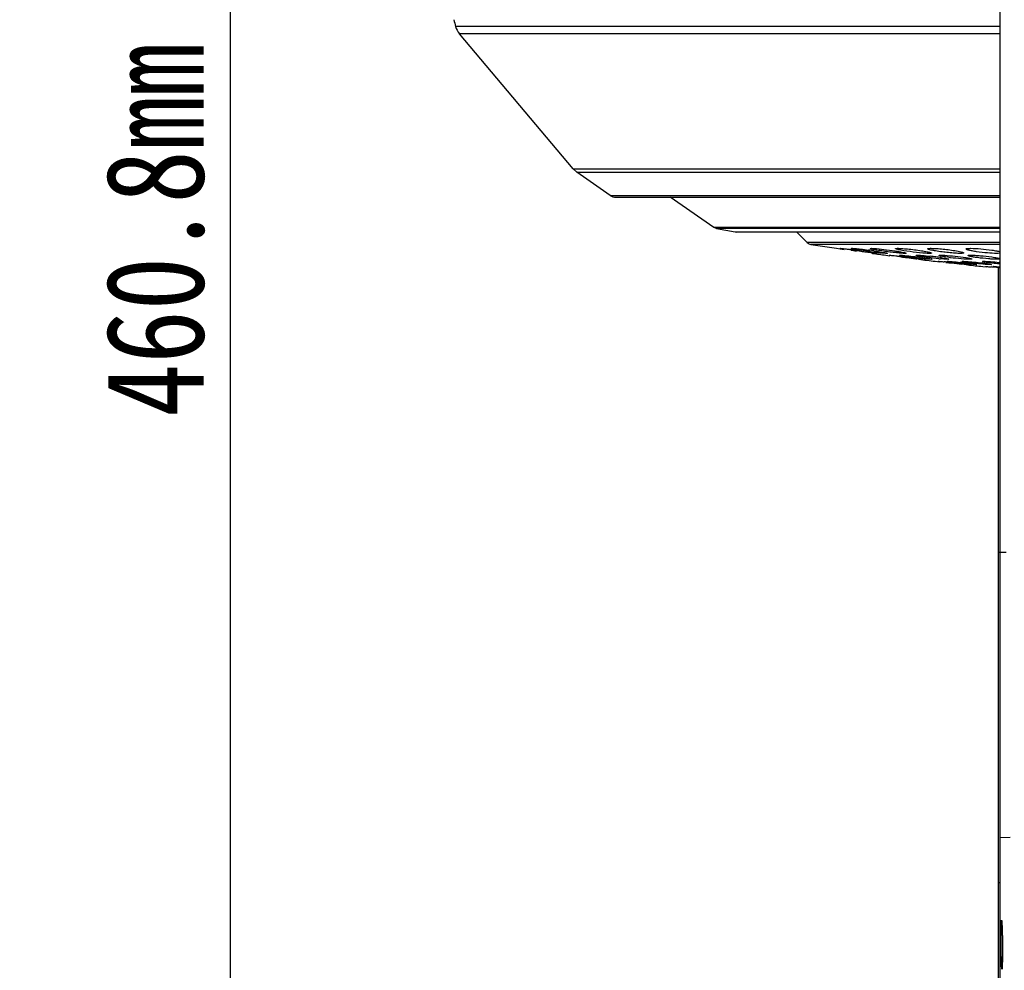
# Model space of a CAD drawing. Header units: millimetres. Extents: x 19266 to 21235, y -89 to 1237.
# Tile 42 of 74: x 20012 to 20163, y 558 to 703. Entities that reach past the tile are written whole.
import ezdxf

# ---------------------------------------------------------------- set-up
doc = ezdxf.new("R2010")
doc.units = ezdxf.units.MM
doc.header["$LTSCALE"] = 16.335
doc.header["$PDMODE"] = 3
doc.header["$PDSIZE"] = 0.3125
doc.layers.get('0').update_dxf_attribs({"linetype": 'CONTINUOUS'})
doc.layers.get('Defpoints').update_dxf_attribs({"linetype": 'CONTINUOUS'})
doc.layers.add('02___PRT_ALL_AXES', color=7, linetype='CONTINUOUS')
doc.layers.add('尺寸线', color=3, linetype='CONTINUOUS', lineweight=13)
doc.styles.get("Standard").update_dxf_attribs({"font": 'SimSun Regular.ttf', "width": 0.8})
doc.dimstyles.new('ISO-25', dxfattribs={"dimtxt": 15, "dimasz": 15, "dimexe": 1.25, "dimexo": 0.625, "dimtad": 1, "dimtoh": 1, "dimdsep": 46, "dimtxsty": 'Standard', "dimcen": 2.5, "dimadec": 0, "dimazin": 0, "dimtfac": 1, "dimtmove": 0, "dimatfit": 3, "dimldrblk": 'CLOSEDBLANK', "dimfxl": 1, "dimarcsym": 0})

# ---------------------------------------------------------------- blocks, each defined once
blk = doc.blocks.new('*D8')
at = {"layer": 'Defpoints', "color": 0, "transparency": 16777216}
for p in [(20044.51, 942.16), (20088.21, 942.16), (20103.16, 481.36)]:
    blk.add_point(p, dxfattribs=at)
at = {"layer": '尺寸线', "color": 0, "lineweight": -2, "transparency": 16777216}
for p, q in [((20087.58, 942.16), (20043.26, 942.16)), ((20044.51, 496.36), (20044.51, 927.16)), ((20102.53, 481.36), (20043.26, 481.36))]:
    blk.add_line(p, q, dxfattribs=at)
at = {"layer": '尺寸线', "color": 0, "transparency": 16777216}
for points in [[(20042.01, 927.16), (20047.01, 927.16), (20044.51, 942.16)], [(20042.01, 496.36), (20047.01, 496.36), (20044.51, 481.36)]]:
    blk.add_solid(points, dxfattribs=at)
at = {"layer": '尺寸线', "color": 0, "transparency": 16777216, "insert": (20034.63, 711.76), "char_height": 15, "attachment_point": 5, "rotation": 90}
blk.add_mtext('460.8mm [18.14in]', dxfattribs=at)
blk = doc.blocks.new('_ClosedBlank')
at = {"color": 0, "linetype": 'ByBlock', "lineweight": -2}
for p, q in [((-1, 0.167), (0, 0)), ((-1, 0.167), (-1, -0.167)), ((0, 0), (-1, -0.167))]:
    blk.add_line(p, q, dxfattribs=at)

msp = doc.modelspace()

# ---------------------------------------------------------------- linework, layer by layer
at = {"color": 7, "linetype": 'Continuous'}
for p, q in [((20162.168, 491.663), (20162.168, 774.663)), ((20162.168, 702.131), (20078.923, 702.131)), ((20096.893, 680.333), (20079.522, 700.987)), ((20162.168, 700.987), (20079.522, 700.987)), ((20097.478, 679.8), (20096.893, 680.333)), ((20096.893, 680.333), (20162.168, 680.333)), ((20102.562, 676.269), (20097.478, 679.8)), ((20097.478, 679.8), (20162.168, 679.8)), ((20102.562, 676.269), (20162.168, 676.269)), ((20103.418, 676.001), (20162.168, 676.001)), ((20118.397, 671.36), (20111.714, 676.001)), ((20118.787, 671.198), (20118.397, 671.36)), ((20162.168, 671.36), (20118.397, 671.36)), ((20118.787, 671.198), (20121.678, 670.677)), ((20162.168, 671.198), (20118.787, 671.198)), ((20121.678, 670.677), (20121.852, 670.662)), ((20121.678, 670.677), (20162.168, 670.677)), ((20162.168, 670.662), (20121.852, 670.662)), ((20131.069, 670.662), (20132.686, 669.045)), ((20162.168, 669.045), (20132.686, 669.045)), ((20133.241, 668.763), (20137.168, 668.174)), ((20162.168, 668.763), (20133.241, 668.763)), ((20137.168, 668.174), (20137.727, 668.095)), ((20137.727, 668.095), (20138.316, 668.012)), ((20142.537, 667.417), (20142.668, 667.399)), ((20144.718, 667.125), (20145.309, 667.051)), ((20152.268, 666.189), (20152.937, 666.114)), ((20159.518, 665.394), (20160.114, 665.335)), ((20161.918, 510.942), (20161.918, 665.157)), ((20163.126, 621.663), (20161.918, 621.663)), ((20163.689, 578.028), (20162.168, 577.977)), ((20161.918, 571.187), (20162.168, 571.187))]:
    msp.add_line(p, q, dxfattribs=at)
for centre, radius, start, end in [((20561.412, 833.296), 500, 195.09168, 195.20843), ((20081.818, 702.918), 3, 195.20843, 220.06541), ((20103.418, 677.501), 1.5, 235.2227, 270), ((20133.393, 669.752), 1, 225, 261.24278), ((20212.918, 1185.996), 523.333, 262.28558, 262.512), ((20212.918, 1185.996), 523.333, 263.06378, 263.34494), ((20212.918, 1185.996), 523.333, 263.89082, 264.14345)]:
    msp.add_arc(centre, radius, start, end, dxfattribs=at)
for points, knots in [([(20162.338, 561.65), (20162.336, 561.891), (20162.333, 562.371), (20162.331, 563.074), (20162.333, 563.732), (20162.338, 564.306), (20162.346, 564.767), (20162.357, 565.071), (20162.366, 565.233), (20162.372, 565.297), (20162.376, 565.332), (20162.381, 565.359), (20162.382, 565.374), (20162.392, 565.389), (20162.395, 565.386)], [0, 0, 0, 0, 0.1932319, 0.3846841, 0.5639266, 0.7202261, 0.8449355, 0.9336055, 0.963946, 0.9756042, 0.9849338, 0.9919508, 0.9966884, 1, 1, 1, 1]), ([(20162.395, 565.386), (20162.402, 565.38), (20162.406, 565.348), (20162.417, 565.291), (20162.426, 565.197), (20162.437, 565.071), (20162.448, 564.91), (20162.463, 564.633), (20162.481, 564.215), (20162.5, 563.645), (20162.516, 563.007), (20162.527, 562.334), (20162.532, 561.878), (20162.534, 561.65)], [0, 0, 0, 0, 0.0073491, 0.0233891, 0.0483793, 0.0823505, 0.1252297, 0.1769332, 0.3050387, 0.460529, 0.6345777, 0.8166917, 1, 1, 1, 1]), ([(20162.421, 558.09), (20162.407, 558.267), (20162.388, 558.729), (20162.365, 559.544), (20162.348, 560.554), (20162.341, 561.278), (20162.338, 561.65)], [0, 0, 0, 0, 0.1497958, 0.3896584, 0.68709, 1, 1, 1, 1]), ([(20162.534, 561.65), (20162.537, 561.27), (20162.539, 560.536), (20162.531, 559.52), (20162.513, 558.711), (20162.495, 558.257), (20162.481, 558.084)], [0, 0, 0, 0, 0.319003, 0.6179094, 0.854166, 1, 1, 1, 1]), ([(20162.454, 557.913), (20162.452, 557.911), (20162.443, 557.92), (20162.442, 557.932), (20162.434, 557.962), (20162.429, 558.014), (20162.424, 558.062), (20162.421, 558.09)], [0, 0, 0, 0, 0.0517505, 0.1217232, 0.2261544, 0.541175, 1, 1, 1, 1]), ([(20162.481, 558.084), (20162.479, 558.061), (20162.475, 558.02), (20162.469, 557.968), (20162.462, 557.935), (20162.458, 557.917), (20162.454, 557.913)], [0, 0, 0, 0, 0.4032409, 0.7033165, 0.9011995, 1, 1, 1, 1])]:
    msp.add_open_spline(points, degree=3, knots=knots, dxfattribs=at)
at = {"layer": '02___PRT_ALL_AXES', "color": 7, "linetype": 'Continuous'}
for p, q in [((20137.743, 668.171), (20137.765, 668.174)), ((20139.461, 668.162), (20139.547, 668.174)), ((20143.243, 667.402), (20143.222, 667.399)), ((20144.961, 667.411), (20144.875, 667.399)), ((20145.236, 667.123), (20145.255, 667.125)), ((20146.782, 667.115), (20146.86, 667.125)), ((20146.788, 666.965), (20146.837, 666.959)), ((20149.331, 667.103), (20149.507, 667.125)), ((20147.034, 666.859), (20146.817, 666.887)), ((20150.236, 666.495), (20150.216, 666.493)), ((20151.782, 666.503), (20151.703, 666.493)), ((20152.728, 666.187), (20152.746, 666.189)), ((20154.102, 666.181), (20154.173, 666.189)), ((20154.331, 666.515), (20154.156, 666.493)), ((20156.376, 665.756), (20156.332, 665.76)), ((20156.369, 666.171), (20156.527, 666.189)), ((20157.228, 665.686), (20157.21, 665.684)), ((20158.602, 665.692), (20158.532, 665.684)), ((20160.869, 665.701), (20160.711, 665.684)), ((20159.923, 665.392), (20159.939, 665.394)), ((20161.132, 665.388), (20161.195, 665.394))]:
    msp.add_line(p, q, dxfattribs=at)
for centre, radius, start, end in [((20122.35, 538.892), 130.213, 82.20641, 82.57205), ((20160.598, 811.827), 145.485, 261.60592, 261.93838), ((20131.42, 588.816), 79.799, 81.70171, 82.33147), ((20131.864, 600.282), 68.093, 81.1033, 81.24752), ((20153.024, 746.944), 79.988, 262.24483, 262.37917), ((20151.986, 739.031), 72.008, 262.36242, 263.04023), ((20149.021, 714.418), 47.216, 262.99332, 263.87714), ((20129.21, 519.503), 148.505, 82.86876, 83.18326), ((20145.501, 613.136), 54.161, 82.71849, 83.65295), ((20167.439, 823.708), 158.171, 262.58806, 262.90545), ((20130.054, 525.898), 142.056, 82.22263, 82.88618), ((20162.67, 784.552), 118.726, 262.85545, 263.52879), ((20158.768, 744.098), 77.947, 262.9016, 263.5344), ((20139.685, 597.074), 70.23, 82.0032, 82.14978), ((20157.09, 735.634), 69.49, 263.55445, 263.68312), ((20140.239, 592.92), 74.519, 82.20132, 82.85682), ((20156.242, 721.471), 55.18, 263.4946, 264.29676), ((20146.691, 622.391), 44.829, 81.68305, 82.7277), ((20156.648, 705.79), 39.39, 264.40296, 264.75043), ((20142.455, 555.561), 111.114, 83.8243, 84.23769), ((20170.852, 808.717), 143.692, 263.2204, 263.56005), ((20137.739, 511.349), 155.576, 83.21344, 83.84945), ((20169.573, 796.433), 131.342, 263.51315, 264.21375), ((20147.67, 586.183), 80.287, 83.3665, 84.00206), ((20164.983, 745.188), 79.783, 263.89071, 264.04572), ((20163.441, 730.049), 64.566, 264.01287, 264.73626), ((20149.874, 605.052), 61.29, 82.63382, 83.37518), ((20157.789, 625.798), 40.453, 83.77882, 84.00696), ((20150.088, 545.928), 119.879, 84.57686, 84.8628), ((20146.251, 505.181), 160.806, 84.31938, 84.58826), ((20167.472, 713.914), 48.956, 263.52755, 263.76127)]:
    msp.add_arc(centre, radius, start, end, dxfattribs=at)
for points, knots in [([(20137.765, 668.174), (20137.818, 668.174), (20137.971, 668.158), (20138.267, 668.127), (20138.688, 668.076), (20139.007, 668.035), (20139.184, 668.012)], [0, 0, 0, 0, 0.1108351, 0.3236298, 0.6258054, 1, 1, 1, 1]), ([(20140.106, 668.011), (20140.014, 668.028), (20139.885, 668.052), (20139.726, 668.084), (20139.634, 668.104), (20139.562, 668.121), (20139.508, 668.137), (20139.479, 668.148), (20139.461, 668.157), (20139.461, 668.162)], [0, 0, 0, 0, 0.4207412, 0.591227, 0.7331636, 0.8454095, 0.927302, 0.9784289, 1, 1, 1, 1]), ([(20139.547, 668.174), (20139.662, 668.174), (20139.969, 668.149), (20140.274, 668.12), (20140.465, 668.099)], [0, 0, 0, 0, 0.3747254, 1, 1, 1, 1]), ([(20140.008, 667.902), (20140.204, 667.875), (20140.943, 667.773), (20141.683, 667.666), (20142.225, 667.582)], [0, 0, 0, 0, 0.2648221, 1, 1, 1, 1]), ([(20142.23, 667.687), (20142.03, 667.715), (20141.321, 667.814), (20140.613, 667.921), (20140.106, 668.011)], [0, 0, 0, 0, 0.2816061, 1, 1, 1, 1]), ([(20142.413, 667.483), (20142.254, 667.503), (20141.514, 667.596), (20140.775, 667.698), (20140.195, 667.78)], [0, 0, 0, 0, 0.2153326, 1, 1, 1, 1]), ([(20140.465, 668.099), (20140.585, 668.086), (20141.12, 668.026), (20141.654, 667.958), (20142.068, 667.902)], [0, 0, 0, 0, 0.2237821, 1, 1, 1, 1]), ([(20142.294, 668.147), (20142.294, 668.152), (20142.314, 668.164), (20142.375, 668.171), (20142.439, 668.174), (20142.487, 668.174)], [0, 0, 0, 0, 0.085681, 0.2749571, 1, 1, 1, 1]), ([(20143.323, 667.9), (20143.179, 667.925), (20142.975, 667.962), (20142.723, 668.013), (20142.575, 668.046), (20142.459, 668.075), (20142.371, 668.102), (20142.323, 668.121), (20142.294, 668.138), (20142.294, 668.147)], [0, 0, 0, 0, 0.4125738, 0.5826613, 0.7255484, 0.839629, 0.9234909, 0.9763677, 1, 1, 1, 1]), ([(20142.395, 667.556), (20142.567, 667.529), (20142.835, 667.484), (20143.103, 667.44), (20143.197, 667.417)], [0, 0, 0, 0, 0.6437534, 1, 1, 1, 1]), ([(20142.487, 668.174), (20142.516, 668.174), (20142.662, 668.171), (20142.809, 668.163), (20142.926, 668.155)], [0, 0, 0, 0, 0.1988041, 1, 1, 1, 1]), ([(20142.926, 668.155), (20143.414, 668.121), (20144.473, 668.007), (20145.528, 667.867), (20146.097, 667.78)], [0, 0, 0, 0, 0.459505, 1, 1, 1, 1]), ([(20142.937, 667.78), (20143.072, 667.76), (20143.546, 667.69), (20144.018, 667.615), (20144.355, 667.554)], [0, 0, 0, 0, 0.2849263, 1, 1, 1, 1]), ([(20143.197, 667.417), (20143.209, 667.415), (20143.22, 667.409), (20143.243, 667.406), (20143.243, 667.402)], [0, 0, 0, 0, 0.7327342, 1, 1, 1, 1]), ([(20147.172, 667.417), (20146.896, 667.436), (20146.279, 667.494), (20144.995, 667.643), (20143.987, 667.786), (20143.323, 667.9)], [0, 0, 0, 0, 0.213916, 0.4785806, 1, 1, 1, 1]), ([(20144.875, 667.399), (20144.763, 667.399), (20144.466, 667.423), (20144.169, 667.451), (20143.985, 667.471)], [0, 0, 0, 0, 0.3755654, 1, 1, 1, 1]), ([(20144.355, 667.554), (20144.442, 667.539), (20144.592, 667.511), (20144.765, 667.475), (20144.866, 667.45), (20144.917, 667.435), (20144.944, 667.425), (20144.961, 667.416), (20144.961, 667.411)], [0, 0, 0, 0, 0.4211319, 0.7332507, 0.8453081, 0.9270675, 0.9781902, 1, 1, 1, 1]), ([(20145.255, 667.125), (20145.312, 667.125), (20145.478, 667.109), (20145.798, 667.079), (20146.253, 667.027), (20146.598, 666.987), (20146.788, 666.965)], [0, 0, 0, 0, 0.1094548, 0.3239463, 0.627928, 1, 1, 1, 1]), ([(20146.097, 667.78), (20146.162, 667.77), (20146.406, 667.732), (20146.651, 667.692), (20146.829, 667.661)], [0, 0, 0, 0, 0.2668499, 1, 1, 1, 1]), ([(20146.197, 668.126), (20146.197, 668.136), (20146.233, 668.156), (20146.295, 668.163), (20146.405, 668.173), (20146.488, 668.174), (20146.537, 668.174)], [0, 0, 0, 0, 0.0853786, 0.2752193, 0.5813316, 1, 1, 1, 1]), ([(20146.971, 667.9), (20146.861, 667.922), (20146.669, 667.961), (20146.429, 668.02), (20146.281, 668.067), (20146.215, 668.099), (20146.197, 668.118), (20146.197, 668.126)], [0, 0, 0, 0, 0.4117268, 0.7209565, 0.9169093, 0.9713414, 1, 1, 1, 1]), ([(20146.537, 668.174), (20146.574, 668.174), (20146.751, 668.172), (20146.927, 668.163), (20147.065, 668.155)], [0, 0, 0, 0, 0.2106507, 1, 1, 1, 1]), ([(20146.794, 667.106), (20146.792, 667.107), (20146.788, 667.109), (20146.782, 667.112), (20146.782, 667.116)], [0, 0, 0, 0, 0.3848177, 1, 1, 1, 1]), ([(20147.552, 666.964), (20147.456, 666.979), (20147.283, 667.006), (20147.057, 667.044), (20146.901, 667.077), (20146.82, 667.095), (20146.794, 667.106)], [0, 0, 0, 0, 0.3805139, 0.6800249, 0.8885613, 1, 1, 1, 1]), ([(20146.829, 667.661), (20146.882, 667.652), (20147.068, 667.618), (20147.254, 667.583), (20147.387, 667.554)], [0, 0, 0, 0, 0.2826779, 1, 1, 1, 1]), ([(20146.86, 667.125), (20146.881, 667.125), (20147.001, 667.123), (20147.121, 667.114), (20147.22, 667.106)], [0, 0, 0, 0, 0.1761912, 1, 1, 1, 1]), ([(20150.84, 667.417), (20150.186, 667.456), (20148.892, 667.596), (20147.604, 667.778), (20146.971, 667.9)], [0, 0, 0, 0, 0.5040824, 1, 1, 1, 1]), ([(20147.065, 668.155), (20147.378, 668.136), (20148.053, 668.078), (20149.079, 667.961), (20150.084, 667.821), (20150.726, 667.712), (20151.014, 667.654)], [0, 0, 0, 0, 0.2359849, 0.5098766, 0.7783862, 1, 1, 1, 1]), ([(20147.601, 667.399), (20147.572, 667.399), (20147.429, 667.401), (20147.286, 667.41), (20147.172, 667.417)], [0, 0, 0, 0, 0.1994025, 1, 1, 1, 1]), ([(20147.22, 667.106), (20147.264, 667.103), (20147.469, 667.086), (20147.674, 667.067), (20147.835, 667.051)], [0, 0, 0, 0, 0.2155084, 1, 1, 1, 1]), ([(20147.387, 667.554), (20147.446, 667.541), (20147.546, 667.519), (20147.678, 667.484), (20147.748, 667.458), (20147.794, 667.438), (20147.794, 667.426)], [0, 0, 0, 0, 0.4175998, 0.7257639, 0.9190128, 1, 1, 1, 1]), ([(20149.136, 666.748), (20148.99, 666.766), (20148.462, 666.834), (20147.934, 666.906), (20147.552, 666.964)], [0, 0, 0, 0, 0.2746512, 1, 1, 1, 1]), ([(20147.794, 667.426), (20147.794, 667.421), (20147.774, 667.409), (20147.712, 667.402), (20147.649, 667.399), (20147.601, 667.399)], [0, 0, 0, 0, 0.0855183, 0.2747161, 1, 1, 1, 1]), ([(20147.835, 667.051), (20147.962, 667.038), (20148.52, 666.979), (20149.076, 666.914), (20149.506, 666.86)], [0, 0, 0, 0, 0.2282249, 1, 1, 1, 1]), ([(20149.889, 666.964), (20149.81, 666.978), (20149.671, 667.004), (20149.512, 667.037), (20149.418, 667.062), (20149.372, 667.077), (20149.346, 667.088), (20149.331, 667.098), (20149.331, 667.103)], [0, 0, 0, 0, 0.4184892, 0.7292935, 0.8412045, 0.9231998, 0.9753381, 1, 1, 1, 1]), ([(20149.507, 667.125), (20149.537, 667.125), (20149.689, 667.123), (20149.841, 667.114), (20149.963, 667.106)], [0, 0, 0, 0, 0.1951376, 1, 1, 1, 1]), ([(20152.806, 666.587), (20152.278, 666.639), (20151.304, 666.752), (20150.333, 666.887), (20149.889, 666.964)], [0, 0, 0, 0, 0.5408817, 1, 1, 1, 1]), ([(20149.963, 667.106), (20150.07, 667.099), (20150.579, 667.061), (20151.088, 667.009), (20151.488, 666.965)], [0, 0, 0, 0, 0.2105478, 1, 1, 1, 1]), ([(20151.357, 667.399), (20151.321, 667.399), (20151.148, 667.401), (20150.976, 667.409), (20150.84, 667.417)], [0, 0, 0, 0, 0.2111405, 1, 1, 1, 1]), ([(20151.014, 667.654), (20151.097, 667.638), (20151.246, 667.606), (20151.442, 667.559), (20151.581, 667.516), (20151.654, 667.488), (20151.678, 667.471)], [0, 0, 0, 0, 0.36797, 0.6611244, 0.87282, 1, 1, 1, 1]), ([(20151.109, 668.1), (20151.109, 668.115), (20151.166, 668.145), (20151.261, 668.158), (20151.43, 668.173), (20151.559, 668.174), (20151.635, 668.174)], [0, 0, 0, 0, 0.0856087, 0.2764732, 0.5835638, 1, 1, 1, 1]), ([(20152.281, 667.78), (20152.118, 667.808), (20151.83, 667.861), (20151.498, 667.936), (20151.298, 667.994), (20151.198, 668.031), (20151.138, 668.06), (20151.109, 668.088), (20151.109, 668.1)], [0, 0, 0, 0, 0.4051029, 0.7157446, 0.8302297, 0.9153703, 0.9708969, 1, 1, 1, 1]), ([(20151.697, 667.447), (20151.697, 667.437), (20151.661, 667.417), (20151.599, 667.41), (20151.49, 667.4), (20151.406, 667.399), (20151.357, 667.399)], [0, 0, 0, 0, 0.0852877, 0.2750259, 0.5811722, 1, 1, 1, 1]), ([(20151.635, 668.174), (20151.902, 668.174), (20152.511, 668.144), (20153.805, 668.032), (20154.831, 667.9), (20155.511, 667.78)], [0, 0, 0, 0, 0.2057151, 0.4686089, 1, 1, 1, 1]), ([(20151.678, 667.471), (20151.681, 667.469), (20151.689, 667.463), (20151.697, 667.454), (20151.697, 667.447)], [0, 0, 0, 0, 0.3364905, 1, 1, 1, 1]), ([(20156.084, 667.399), (20155.823, 667.399), (20155.229, 667.427), (20153.959, 667.536), (20152.952, 667.664), (20152.281, 667.78)], [0, 0, 0, 0, 0.2046143, 0.4659034, 1, 1, 1, 1]), ([(20152.844, 667.086), (20152.844, 667.095), (20152.878, 667.111), (20152.933, 667.117), (20153.033, 667.125), (20153.109, 667.125), (20153.153, 667.125)], [0, 0, 0, 0, 0.0819007, 0.2723135, 0.5797228, 1, 1, 1, 1]), ([(20153.809, 666.859), (20153.674, 666.88), (20153.437, 666.92), (20153.162, 666.975), (20152.999, 667.015), (20152.917, 667.041), (20152.87, 667.06), (20152.844, 667.078), (20152.844, 667.086)], [0, 0, 0, 0, 0.4110428, 0.7233575, 0.8373554, 0.9214568, 0.9748961, 1, 1, 1, 1]), ([(20153.153, 667.125), (20153.191, 667.125), (20153.373, 667.123), (20153.555, 667.115), (20153.699, 667.106)], [0, 0, 0, 0, 0.2076288, 1, 1, 1, 1]), ([(20153.699, 667.106), (20154.239, 667.075), (20155.323, 666.972), (20156.402, 666.836), (20156.942, 666.749)], [0, 0, 0, 0, 0.4975897, 1, 1, 1, 1]), ([(20155.511, 667.78), (20155.665, 667.753), (20155.935, 667.702), (20156.247, 667.63), (20156.434, 667.575), (20156.526, 667.539), (20156.583, 667.511), (20156.609, 667.484), (20156.609, 667.473)], [0, 0, 0, 0, 0.4059103, 0.7159901, 0.8300839, 0.9149727, 0.9704781, 1, 1, 1, 1]), ([(20156.609, 667.473), (20156.609, 667.458), (20156.553, 667.428), (20156.457, 667.415), (20156.288, 667.4), (20156.159, 667.399), (20156.084, 667.399)], [0, 0, 0, 0, 0.0855493, 0.276387, 0.5834652, 1, 1, 1, 1]), ([(20156.953, 668.069), (20156.953, 668.091), (20157.003, 668.117), (20157.067, 668.134), (20157.196, 668.156), (20157.407, 668.17), (20157.592, 668.174), (20157.698, 668.174)], [0, 0, 0, 0, 0.0857962, 0.1678343, 0.2787257, 0.5866095, 1, 1, 1, 1]), ([(20158.576, 667.66), (20158.354, 667.692), (20157.959, 667.756), (20157.501, 667.85), (20157.221, 667.925), (20157.08, 667.974), (20156.994, 668.013), (20156.953, 668.052), (20156.953, 668.069)], [0, 0, 0, 0, 0.3973406, 0.7098066, 0.8264032, 0.9136212, 0.9705354, 1, 1, 1, 1]), ([(20157.265, 667.065), (20157.265, 667.078), (20157.318, 667.102), (20157.403, 667.112), (20157.557, 667.125), (20157.674, 667.125), (20157.743, 667.125)], [0, 0, 0, 0, 0.0820715, 0.2732543, 0.5818463, 1, 1, 1, 1]), ([(20158.711, 666.748), (20158.513, 666.775), (20158.232, 666.817), (20157.882, 666.879), (20157.671, 666.921), (20157.504, 666.959), (20157.378, 666.997), (20157.306, 667.025), (20157.265, 667.052), (20157.265, 667.065)], [0, 0, 0, 0, 0.4013369, 0.5711052, 0.7157081, 0.8324133, 0.9188919, 0.9741799, 1, 1, 1, 1]), ([(20157.698, 668.174), (20158.202, 668.174), (20159.273, 668.105), (20160.339, 667.986), (20160.901, 667.902)], [0, 0, 0, 0, 0.4697041, 1, 1, 1, 1]), ([(20157.743, 667.125), (20157.954, 667.125), (20158.434, 667.107), (20159.484, 667.031), (20160.322, 666.939), (20160.89, 666.86)], [0, 0, 0, 0, 0.2005963, 0.4555784, 1, 1, 1, 1]), ([(20161.708, 667.399), (20161.217, 667.399), (20160.17, 667.465), (20159.128, 667.58), (20158.576, 667.66)], [0, 0, 0, 0, 0.4680733, 1, 1, 1, 1]), ([(20160.901, 667.902), (20161.151, 667.865), (20161.58, 667.793), (20162.006, 667.7), (20162.181, 667.647)], [0, 0, 0, 0, 0.581665, 1, 1, 1, 1]), ([(20162.172, 667.416), (20162.139, 667.413), (20161.985, 667.402), (20161.83, 667.399), (20161.708, 667.399)], [0, 0, 0, 0, 0.2097205, 1, 1, 1, 1]), ([(20149.455, 666.622), (20149.607, 666.601), (20149.848, 666.565), (20150.089, 666.529), (20150.177, 666.511)], [0, 0, 0, 0, 0.6311662, 1, 1, 1, 1]), ([(20150.177, 666.511), (20150.192, 666.508), (20150.212, 666.505), (20150.229, 666.499), (20150.235, 666.497), (20150.235, 666.495)], [0, 0, 0, 0, 0.7367532, 0.9259976, 1, 1, 1, 1]), ([(20150.351, 666.749), (20150.415, 666.74), (20150.651, 666.707), (20150.886, 666.673), (20151.058, 666.647)], [0, 0, 0, 0, 0.2717808, 1, 1, 1, 1]), ([(20151.703, 666.493), (20151.586, 666.493), (20151.27, 666.517), (20150.956, 666.545), (20150.759, 666.565)], [0, 0, 0, 0, 0.3715982, 1, 1, 1, 1]), ([(20151.058, 666.647), (20151.16, 666.631), (20151.304, 666.608), (20151.482, 666.577), (20151.586, 666.557), (20151.667, 666.541), (20151.729, 666.526), (20151.76, 666.515), (20151.782, 666.508), (20151.782, 666.503)], [0, 0, 0, 0, 0.4199487, 0.5910341, 0.733749, 0.8467035, 0.9289935, 0.9798889, 1, 1, 1, 1]), ([(20152.746, 666.189), (20152.779, 666.189), (20152.873, 666.182), (20153.161, 666.159), (20153.416, 666.133), (20153.611, 666.114)], [0, 0, 0, 0, 0.1144523, 0.3254332, 1, 1, 1, 1]), ([(20153.71, 666.511), (20153.661, 666.514), (20153.438, 666.53), (20153.216, 666.549), (20153.044, 666.565)], [0, 0, 0, 0, 0.2231513, 1, 1, 1, 1]), ([(20153.175, 666.749), (20153.235, 666.74), (20153.448, 666.708), (20153.661, 666.674), (20153.814, 666.647)], [0, 0, 0, 0, 0.2783635, 1, 1, 1, 1]), ([(20154.156, 666.493), (20154.127, 666.493), (20153.978, 666.495), (20153.83, 666.503), (20153.71, 666.511)], [0, 0, 0, 0, 0.1957947, 1, 1, 1, 1]), ([(20157.002, 666.511), (20156.474, 666.541), (20155.407, 666.642), (20154.344, 666.774), (20153.809, 666.859)], [0, 0, 0, 0, 0.4941693, 1, 1, 1, 1]), ([(20153.814, 666.647), (20153.888, 666.634), (20154.016, 666.61), (20154.164, 666.577), (20154.251, 666.554), (20154.293, 666.54), (20154.318, 666.53), (20154.331, 666.519), (20154.331, 666.515)], [0, 0, 0, 0, 0.4187913, 0.7291775, 0.8408742, 0.9227428, 0.9749311, 1, 1, 1, 1]), ([(20154.126, 666.169), (20154.12, 666.171), (20154.113, 666.174), (20154.103, 666.178), (20154.103, 666.181)], [0, 0, 0, 0, 0.7071449, 1, 1, 1, 1]), ([(20155.025, 666.03), (20154.825, 666.056), (20154.56, 666.09), (20154.261, 666.14), (20154.161, 666.159), (20154.126, 666.169)], [0, 0, 0, 0, 0.6651846, 0.8784858, 1, 1, 1, 1]), ([(20154.173, 666.189), (20154.195, 666.189), (20154.322, 666.186), (20154.449, 666.177), (20154.554, 666.17)], [0, 0, 0, 0, 0.1713178, 1, 1, 1, 1]), ([(20154.554, 666.17), (20154.655, 666.162), (20155.158, 666.122), (20155.659, 666.072), (20156.06, 666.03)], [0, 0, 0, 0, 0.201295, 1, 1, 1, 1]), ([(20156.492, 665.858), (20156.362, 665.872), (20155.873, 665.926), (20155.384, 665.983), (20155.025, 666.03)], [0, 0, 0, 0, 0.2651099, 1, 1, 1, 1]), ([(20156.124, 665.836), (20156.204, 665.826), (20156.356, 665.808), (20156.572, 665.781), (20156.761, 665.757), (20156.921, 665.736), (20157.048, 665.718), (20157.133, 665.706), (20157.182, 665.697), (20157.207, 665.693), (20157.219, 665.689), (20157.228, 665.687), (20157.228, 665.686)], [0, 0, 0, 0, 0.2167709, 0.4129257, 0.585146, 0.7303257, 0.8461875, 0.930661, 0.9605258, 0.9820134, 0.9951222, 1, 1, 1, 1]), ([(20157.078, 666.029), (20156.978, 666.044), (20156.837, 666.065), (20156.663, 666.094), (20156.561, 666.113), (20156.481, 666.13), (20156.421, 666.145), (20156.389, 666.156), (20156.369, 666.166), (20156.369, 666.171)], [0, 0, 0, 0, 0.4173543, 0.5879915, 0.7306938, 0.8438085, 0.9264628, 0.9781452, 1, 1, 1, 1]), ([(20156.527, 666.189), (20156.557, 666.189), (20156.716, 666.186), (20156.876, 666.177), (20157.004, 666.17)], [0, 0, 0, 0, 0.190931, 1, 1, 1, 1]), ([(20156.942, 666.749), (20157.128, 666.719), (20157.377, 666.677), (20157.663, 666.61), (20157.763, 666.581), (20157.801, 666.565)], [0, 0, 0, 0, 0.6430909, 0.8605198, 1, 1, 1, 1]), ([(20157.535, 666.493), (20157.498, 666.493), (20157.32, 666.495), (20157.142, 666.503), (20157.002, 666.511)], [0, 0, 0, 0, 0.2081716, 1, 1, 1, 1]), ([(20157.004, 666.17), (20157.392, 666.146), (20158.217, 666.074), (20159.041, 665.985), (20159.479, 665.932)], [0, 0, 0, 0, 0.4684259, 1, 1, 1, 1]), ([(20159.524, 665.757), (20159.094, 665.794), (20158.278, 665.876), (20157.463, 665.974), (20157.078, 666.029)], [0, 0, 0, 0, 0.5253681, 1, 1, 1, 1]), ([(20158.161, 665.702), (20158.114, 665.705), (20157.9, 665.722), (20157.686, 665.74), (20157.518, 665.756)], [0, 0, 0, 0, 0.2157133, 1, 1, 1, 1]), ([(20157.844, 666.532), (20157.844, 666.523), (20157.81, 666.508), (20157.755, 666.501), (20157.655, 666.493), (20157.579, 666.493), (20157.535, 666.493)], [0, 0, 0, 0, 0.0817724, 0.2720393, 0.5795089, 1, 1, 1, 1]), ([(20157.732, 665.836), (20157.854, 665.82), (20158.026, 665.797), (20158.239, 665.765), (20158.364, 665.746), (20158.462, 665.729), (20158.538, 665.715), (20158.574, 665.703), (20158.602, 665.697), (20158.602, 665.691)], [0, 0, 0, 0, 0.416687, 0.5883247, 0.7321949, 0.8464623, 0.9297947, 0.9809696, 1, 1, 1, 1]), ([(20157.801, 666.565), (20157.812, 666.56), (20157.828, 666.553), (20157.844, 666.538), (20157.844, 666.532)], [0, 0, 0, 0, 0.662235, 1, 1, 1, 1]), ([(20158.532, 665.684), (20158.51, 665.684), (20158.386, 665.687), (20158.263, 665.695), (20158.161, 665.702)], [0, 0, 0, 0, 0.1721272, 1, 1, 1, 1]), ([(20161.788, 666.493), (20161.582, 666.493), (20161.115, 666.511), (20160.088, 666.583), (20159.268, 666.672), (20158.711, 666.748)], [0, 0, 0, 0, 0.199927, 0.4536822, 1, 1, 1, 1]), ([(20159.479, 665.932), (20159.545, 665.924), (20159.789, 665.894), (20160.033, 665.862), (20160.21, 665.836)], [0, 0, 0, 0, 0.2730785, 1, 1, 1, 1]), ([(20159.491, 666.158), (20159.491, 666.165), (20159.523, 666.177), (20159.571, 666.182), (20159.662, 666.188), (20159.73, 666.189), (20159.77, 666.189)], [0, 0, 0, 0, 0.0787975, 0.2698548, 0.5783563, 1, 1, 1, 1]), ([(20160.692, 665.932), (20160.527, 665.953), (20160.293, 665.984), (20160.001, 666.03), (20159.826, 666.06), (20159.689, 666.087), (20159.584, 666.113), (20159.528, 666.132), (20159.491, 666.148), (20159.491, 666.158)], [0, 0, 0, 0, 0.4065591, 0.5773397, 0.721997, 0.8381745, 0.9237649, 0.9772986, 1, 1, 1, 1]), ([(20160.24, 665.702), (20160.187, 665.706), (20159.948, 665.721), (20159.709, 665.741), (20159.524, 665.757)], [0, 0, 0, 0, 0.2233621, 1, 1, 1, 1]), ([(20159.77, 666.189), (20159.808, 666.189), (20159.997, 666.186), (20160.186, 666.178), (20160.336, 666.17)], [0, 0, 0, 0, 0.2041292, 1, 1, 1, 1]), ([(20160.21, 665.836), (20160.259, 665.829), (20160.42, 665.804), (20160.581, 665.778), (20160.693, 665.756)], [0, 0, 0, 0, 0.3018013, 1, 1, 1, 1]), ([(20160.711, 665.684), (20160.681, 665.684), (20160.524, 665.686), (20160.367, 665.695), (20160.24, 665.702)], [0, 0, 0, 0, 0.1913658, 1, 1, 1, 1]), ([(20160.336, 666.17), (20160.461, 666.163), (20161.021, 666.126), (20161.58, 666.076), (20162.013, 666.03)], [0, 0, 0, 0, 0.223779, 1, 1, 1, 1]), ([(20162.174, 665.774), (20162.047, 665.785), (20161.552, 665.831), (20161.059, 665.885), (20160.692, 665.932)], [0, 0, 0, 0, 0.2556962, 1, 1, 1, 1]), ([(20160.693, 665.756), (20160.718, 665.751), (20160.762, 665.741), (20160.819, 665.727), (20160.849, 665.716), (20160.869, 665.706), (20160.869, 665.701)], [0, 0, 0, 0, 0.4196863, 0.7262373, 0.9180901, 1, 1, 1, 1]), ([(20160.89, 666.86), (20161.044, 666.838), (20161.326, 666.796), (20161.704, 666.73), (20161.989, 666.669), (20162.145, 666.625), (20162.203, 666.601)], [0, 0, 0, 0, 0.3472321, 0.6381519, 0.8591152, 1, 1, 1, 1]), ([(20162.171, 666.512), (20162.148, 666.509), (20162.021, 666.494), (20161.892, 666.493), (20161.788, 666.493)], [0, 0, 0, 0, 0.182286, 1, 1, 1, 1]), ([(20159.939, 665.394), (20159.972, 665.394), (20160.067, 665.388), (20160.362, 665.367), (20160.623, 665.343), (20160.822, 665.325)], [0, 0, 0, 0, 0.1126349, 0.3241672, 1, 1, 1, 1]), ([(20161.953, 665.27), (20161.839, 665.283), (20161.677, 665.302), (20161.476, 665.327), (20161.357, 665.343), (20161.266, 665.358), (20161.193, 665.368), (20161.16, 665.379), (20161.132, 665.383), (20161.133, 665.388)], [0, 0, 0, 0, 0.4163336, 0.5882308, 0.7324292, 0.8469864, 0.9304733, 0.981547, 1, 1, 1, 1]), ([(20161.195, 665.394), (20161.314, 665.394), (20161.637, 665.372), (20161.96, 665.349), (20162.164, 665.332)], [0, 0, 0, 0, 0.3665288, 1, 1, 1, 1])]:
    msp.add_open_spline(points, degree=3, knots=knots, dxfattribs=at)

# ---------------------------------------------------------------- dimensions: what is measured, and where the dimension line sits
at = {"layer": '尺寸线'}
dim = msp.add_linear_dim(base=(20044.509, 942.163), p1=(20103.156, 481.363), p2=(20088.206, 942.163), angle=90, dimstyle='ISO-25', override={"dimpost": 'mm'}, dxfattribs=at)
dim.commit()
dim.dimension.update_dxf_attribs({"geometry": '*D8', "text_midpoint": (20034.634, 711.763)})

doc.saveas('drawing.dxf')
